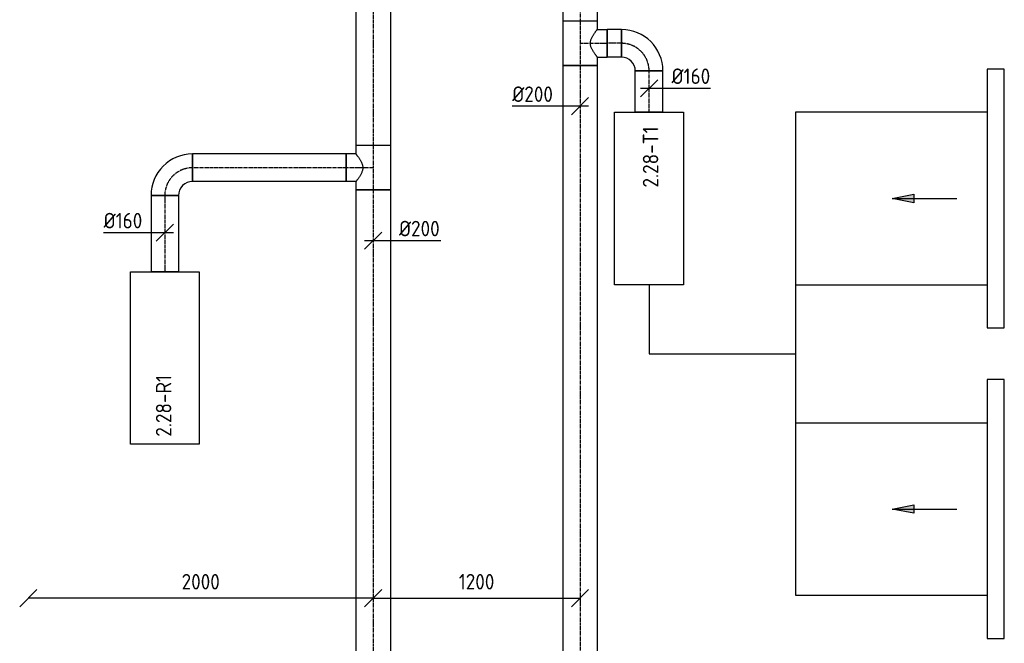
# Model space of a CAD drawing. Header units: millimetres. Extents: x -2770 to 48660, y -299 to 65946.
# Tile 5 of 39: x 6850 to 12561, y 10921 to 14537. Entities that reach past the tile are written whole.
import ezdxf

# ---------------------------------------------------------------- set-up
doc = ezdxf.new("R2010")
doc.units = ezdxf.units.MM
doc.linetypes.add('CENTER2', pattern=[28.575, 19.05, -3.175, 3.175, -3.175])
for name, color, linetype in [('WL570---_APP', 2, 'Continuous'), ('WL570---_RETOUR_D', 4, 'Continuous'), ('WL570---_RETOUR_HL', 1, 'CENTER2'), ('WL570---_TOEVOER', 3, 'Continuous'), ('WL570---_TOEVOER_D', 3, 'Continuous'), ('WL570---_TOEVOER_HL', 1, 'CENTER2'), ('WM570---', 1, 'Continuous'), ('WM570---_RETOUR', 1, 'Continuous'), ('WM570---_TOEVOER', 1, 'Continuous')]:
    doc.layers.add(name, color=color, linetype=linetype)
doc.styles.add('STABICAD-018', font='ISOCP.SHX', dxfattribs={"height": 90})
doc.dimstyles.new('STABICAD', dxfattribs={"dimscale": 50, "dimtxt": 1.8, "dimasz": 2, "dimexe": 0, "dimexo": 0, "dimgap": 1.5, "dimtad": 0, "dimdec": 0, "dimzin": 0, "dimdsep": 46, "dimtxsty": 'STABICAD-018', "dimblk1": 'OBLIQUE', "dimblk2": 'OBLIQUE', "dimsah": 1, "dimcen": -3, "dimadec": 1, "dimazin": 0, "dimtfac": 1, "dimtdec": 0, "dimtofl": 0, "dimtmove": 2, "dimatfit": 3, "dimfxl": 1, "dimtvp": 1.055556, "dimtolj": 1, "dimtzin": 0, "dimarcsym": 0})

# ---------------------------------------------------------------- blocks, each defined once
blk = doc.blocks.new('*U305')
at = {"color": 0, "linetype": 'Continuous'}
for p, q in [((-128.3, 100, -3025), (128.3, 100, -3025)), ((-128.3, 100, -3025), (-128.3, -100, -3025)), ((128.3, 100, -3025), (128.3, -100, -3025)), ((-128.3, -100, -3025), (-80, -100, -3025)), ((-80, -100, -3025), (-80, -157.3, -3025)), ((80, -100, -3025), (128.3, -100, -3025)), ((80, -100, -3025), (80, -157.3, -3025)), ((80, -157.3, -3025), (-80, -157.3, -3025))]:
    blk.add_line(p, q, dxfattribs=at)
blk.add_spline([(-79.6, -99.7, -3025), (-78.4, -98.7, -3025), (-76.3, -97.1, -3025), (-73.5, -94.9, -3025), (-69.9, -92.2, -3025), (-65.7, -88.9, -3025), (-60.7, -85.3, -3025), (-55.1, -81.5, -3025), (-49, -77.4, -3025), (-42.3, -73.4, -3025), (-35.2, -69.6, -3025), (-27.8, -66.1, -3025), (-20.1, -63.3, -3025), (-12.1, -61.2, -3025), (-4.1, -60.1, -3025), (4.1, -60.1, -3025), (12.1, -61.2, -3025), (20.1, -63.3, -3025), (27.8, -66.1, -3025), (35.2, -69.6, -3025), (42.3, -73.4, -3025), (49, -77.4, -3025), (55.1, -81.5, -3025), (60.7, -85.3, -3025), (65.7, -88.9, -3025), (69.9, -92.2, -3025), (73.5, -94.9, -3025), (76.3, -97.1, -3025), (78.4, -98.7, -3025), (79.6, -99.7, -3025), (80, -100, -3025)], degree=3, dxfattribs=at)
at = {"layer": 'WL570---_RETOUR_HL', "linetype": 'CENTER2'}
for p, q in [((-128.3, 0, -3025), (128.3, 0, -3025)), ((0, 0, -3025), (0, -157.3, -3025))]:
    blk.add_line(p, q, dxfattribs=at)
at = {"layer": 'WM570---', "color": 2, "style": 'STABICAD-018'}
for tag in ['CODE', 'SECTIONCODE', 'POSITIONCODE']:
    blk.add_attdef(tag, (8900, 13678.2, 3025), '', height=1.8, dxfattribs=at)
blk = doc.blocks.new('*U296')
at = {"color": 0, "linetype": 'Continuous'}
for p, q in [((0, 100, -3025), (70.99, 100, -3025)), ((0, -100, -3025), (0, 100, -3025)), ((70.99, 100, -3025), (70.99, -100, -3025)), ((0, -100, -3025), (70.99, -100, -3025))]:
    blk.add_line(p, q, dxfattribs=at)
at = {"layer": 'WL570---_TOEVOER_HL', "linetype": 'CENTER2'}
blk.add_line((0, 0, -3025), (70.99, 0, -3025), dxfattribs=at)
at = {"layer": 'WM570---', "color": 2, "style": 'STABICAD-018'}
for tag in ['SECTIONCODE', 'CODE', 'POSITIONCODE']:
    blk.add_attdef(tag, (10100, 14599.29, 3025), '', height=1.8, dxfattribs=at)
blk = doc.blocks.new('*U293')
at = {"color": 0, "linetype": 'Continuous'}
for p, q in [((0, 80, -3025), (240, 80, -3025)), ((0, -80, -3025), (0, 80, -3025)), ((240, 80, -3025), (240, -80, -3025)), ((0, -80, -3025), (240, -80, -3025))]:
    blk.add_line(p, q, dxfattribs=at)
at = {"layer": 'WL570---_TOEVOER_HL', "linetype": 'CENTER2'}
blk.add_line((0, 0, -3025), (240, 0, -3025), dxfattribs=at)
at = {"layer": 'WM570---', "color": 2, "style": 'STABICAD-018'}
for tag in ['SECTIONCODE', 'CODE', 'POSITIONCODE']:
    blk.add_attdef(tag, (10500.8, 14000, 3025), '', height=1.8, dxfattribs=at)
blk = doc.blocks.new('*U295')
at = {"color": 0, "linetype": 'Continuous'}
for p, q in [((-80, 160, -3025), (80, 160, -3025)), ((-160, -80, -3025), (-160, 80, -3025))]:
    blk.add_line(p, q, dxfattribs=at)
for radius in [80, 240]:
    blk.add_arc((-160, 160, -3025), radius, 270, 0, dxfattribs=at)
at = {"layer": 'WL570---_TOEVOER_HL', "linetype": 'CENTER2'}
blk.add_arc((-160, 160, -3025), 160, 270, 0, dxfattribs=at)
at = {"layer": 'WM570---', "color": 2, "style": 'STABICAD-018'}
for tag in ['SECTIONCODE', 'CODE', 'POSITIONCODE']:
    blk.add_attdef(tag, (10500.8, 14400, 3025), '', height=1.8, dxfattribs=at)
blk = doc.blocks.new('*U297')
at = {"color": 0, "linetype": 'Continuous'}
for p, q in [((0, 80, -3025), (83.5, 80, -3025)), ((0, -80, -3025), (0, 80, -3025)), ((83.5, 80, -3025), (83.5, -80, -3025)), ((0, -80, -3025), (83.5, -80, -3025))]:
    blk.add_line(p, q, dxfattribs=at)
at = {"layer": 'WL570---_TOEVOER_HL', "linetype": 'CENTER2'}
blk.add_line((0, 0, -3025), (83.5, 0, -3025), dxfattribs=at)
at = {"layer": 'WM570---', "color": 2, "style": 'STABICAD-018'}
for tag in ['SECTIONCODE', 'CODE', 'POSITIONCODE']:
    blk.add_attdef(tag, (10340.8, 14400, 3025), '', height=1.8, dxfattribs=at)
blk = doc.blocks.new('*U307')
at = {"color": 0, "linetype": 'Continuous'}
for p, q in [((0, 100, -3025), (842.8, 100, -3025)), ((0, -100, -3025), (0, 100, -3025)), ((842.8, 100, -3025), (842.8, -100, -3025)), ((0, -100, -3025), (842.8, -100, -3025))]:
    blk.add_line(p, q, dxfattribs=at)
at = {"layer": 'WL570---_RETOUR_HL', "linetype": 'CENTER2'}
blk.add_line((0, 0, -3025), (842.8, 0, -3025), dxfattribs=at)
at = {"layer": 'WM570---', "color": 2, "style": 'STABICAD-018'}
for tag in ['CODE', 'SECTIONCODE', 'POSITIONCODE']:
    blk.add_attdef(tag, (8900, 14649.3, 3025), '', height=1.8, dxfattribs=at)
blk = doc.blocks.new('*U298')
at = {"color": 0, "linetype": 'Continuous'}
for p, q in [((-80, 100, -3025), (-80, 157.3, -3025)), ((-80, 157.3, -3025), (80, 157.3, -3025)), ((80, 100, -3025), (80, 157.3, -3025)), ((-128.3, 100, -3025), (-80, 100, -3025)), ((-128.3, 100, -3025), (-128.3, -100, -3025)), ((80, 100, -3025), (128.3, 100, -3025)), ((128.3, 100, -3025), (128.3, -100, -3025)), ((-128.3, -100, -3025), (128.3, -100, -3025))]:
    blk.add_line(p, q, dxfattribs=at)
blk.add_spline([(79.6, 99.7, -3025), (78.4, 98.7, -3025), (76.3, 97.1, -3025), (73.5, 94.9, -3025), (69.9, 92.2, -3025), (65.7, 88.9, -3025), (60.7, 85.3, -3025), (55.1, 81.5, -3025), (49, 77.4, -3025), (42.3, 73.4, -3025), (35.2, 69.6, -3025), (27.8, 66.1, -3025), (20.1, 63.3, -3025), (12.1, 61.2, -3025), (4.1, 60.1, -3025), (-4.1, 60.1, -3025), (-12.1, 61.2, -3025), (-20.1, 63.3, -3025), (-27.8, 66.1, -3025), (-35.2, 69.6, -3025), (-42.3, 73.4, -3025), (-49, 77.4, -3025), (-55.1, 81.5, -3025), (-60.7, 85.3, -3025), (-65.7, 88.9, -3025), (-69.9, 92.2, -3025), (-73.5, 94.9, -3025), (-76.3, 97.1, -3025), (-78.4, 98.7, -3025), (-79.6, 99.7, -3025), (-80, 100, -3025)], degree=3, dxfattribs=at)
at = {"layer": 'WL570---_TOEVOER_HL', "linetype": 'CENTER2'}
for p, q in [((0, 0, -3025), (0, 157.3, -3025)), ((-128.3, 0, -3025), (128.3, 0, -3025))]:
    blk.add_line(p, q, dxfattribs=at)
at = {"layer": 'WM570---', "color": 2, "style": 'STABICAD-018'}
for tag in ['CODE', 'SECTIONCODE', 'POSITIONCODE']:
    blk.add_attdef(tag, (10100, 14400, 3025), '', height=1.8, dxfattribs=at)
blk = doc.blocks.new('*U306')
at = {"color": 0, "linetype": 'Continuous'}
for p, q in [((0, 80, -3025), (890.9, 80, -3025)), ((0, -80, -3025), (0, 80, -3025)), ((890.9, 80, -3025), (890.9, -80, -3025)), ((0, -80, -3025), (890.9, -80, -3025))]:
    blk.add_line(p, q, dxfattribs=at)
at = {"layer": 'WL570---_RETOUR_HL', "linetype": 'CENTER2'}
blk.add_line((0, 0, -3025), (890.9, 0, -3025), dxfattribs=at)
at = {"layer": 'WM570---', "color": 2, "style": 'STABICAD-018'}
for tag in ['CODE', 'SECTIONCODE', 'POSITIONCODE']:
    blk.add_attdef(tag, (8742.7, 13678.2, 3025), '', height=1.8, dxfattribs=at)
blk = doc.blocks.new('*U308')
at = {"color": 0, "linetype": 'Continuous'}
for p, q in [((-80, 160, -3025), (80, 160, -3025)), ((-160, -80, -3025), (-160, 80, -3025))]:
    blk.add_line(p, q, dxfattribs=at)
for radius in [80, 240]:
    blk.add_arc((-160, 160, -3025), radius, 270, 0, dxfattribs=at)
at = {"layer": 'WL570---_RETOUR_HL', "linetype": 'CENTER2'}
blk.add_arc((-160, 160, -3025), 160, 270, 0, dxfattribs=at)
at = {"layer": 'WM570---', "color": 2, "style": 'STABICAD-018'}
for tag in ['CODE', 'SECTIONCODE', 'POSITIONCODE']:
    blk.add_attdef(tag, (7691.8, 13678.2, 3025), '', height=1.8, dxfattribs=at)
blk = doc.blocks.new('*U310')
at = {"color": 0, "linetype": 'Continuous'}
for p, q in [((0, 80, -3025), (443.2, 80, -3025)), ((0, -80, -3025), (0, 80, -3025)), ((443.2, 80, -3025), (443.2, -80, -3025)), ((0, -80, -3025), (443.2, -80, -3025))]:
    blk.add_line(p, q, dxfattribs=at)
at = {"layer": 'WL570---_RETOUR_HL', "linetype": 'CENTER2'}
blk.add_line((0, 0, -3025), (443.2, 0, -3025), dxfattribs=at)
at = {"layer": 'WM570---', "color": 2, "style": 'STABICAD-018'}
for tag in ['CODE', 'SECTIONCODE', 'POSITIONCODE']:
    blk.add_attdef(tag, (7691.8, 13518.2, 3025), '', height=1.8, dxfattribs=at)
blk = doc.blocks.new('*U300')
at = {"color": 0, "linetype": 'Continuous'}
for p, q in [((-80, 0, -3025), (-355.1, 0, -3025)), ((50, 0, -3025), (-80, 0, -3025)), ((-50, -50, -3025), (50, 50, -3025))]:
    blk.add_line(p, q, dxfattribs=at)
at = {"color": 0, "linetype": 'Continuous', "style": 'STABICAD-018'}
blk.add_text('%%c160', height=90, dxfattribs=at).set_placement((-355.1, 25, -3025))
at = {"layer": 'WM570---', "color": 2, "style": 'STABICAD-018'}
blk.add_attdef('CODE', (7691.8, 13301.9, 3025), '', height=1.8, dxfattribs=at)
blk = doc.blocks.new('*U299')
at = {"color": 0, "linetype": 'Continuous'}
for p, q in [((-50, -50, -3025), (50, 50, -3025)), ((-50, 0, -3025), (80, 0, -3025)), ((80, 0, -3025), (355.1, 0, -3025))]:
    blk.add_line(p, q, dxfattribs=at)
at = {"color": 0, "linetype": 'Continuous', "style": 'STABICAD-018'}
blk.add_text('%%c160', height=90, dxfattribs=at).set_placement((130, 25, -3025))
at = {"layer": 'WM570---', "color": 2, "style": 'STABICAD-018'}
blk.add_attdef('CODE', (10500.8, 14139.1, 3025), '', height=1.8, dxfattribs=at)
blk = doc.blocks.new('*U316')
at = {"color": 0, "linetype": 'Continuous'}
for p, q in [((0, 100, -3025), (5821.7, 100, -3025)), ((0, -100, -3025), (0, 100, -3025)), ((5821.7, 100, -3025), (5821.7, -100, -3025)), ((0, -100, -3025), (5821.7, -100, -3025))]:
    blk.add_line(p, q, dxfattribs=at)
at = {"layer": 'WL570---_TOEVOER_HL', "linetype": 'CENTER2'}
blk.add_line((0, 0, -3025), (5821.7, 0, -3025), dxfattribs=at)
at = {"layer": 'WM570---', "color": 2, "style": 'STABICAD-018'}
for tag in ['CODE', 'SECTIONCODE', 'POSITIONCODE']:
    blk.add_attdef(tag, (10100, 14271.7, 3025), '', height=1.8, dxfattribs=at)
blk = doc.blocks.new('*U304')
at = {"color": 0, "linetype": 'Continuous'}
for p, q in [((0, 100, -3025), (2850.8, 100, -3025)), ((0, -100, -3025), (0, 100, -3025)), ((2850.8, 100, -3025), (2850.8, -100, -3025)), ((0, -100, -3025), (2850.8, -100, -3025))]:
    blk.add_line(p, q, dxfattribs=at)
at = {"layer": 'WL570---_RETOUR_HL', "linetype": 'CENTER2'}
blk.add_line((0, 0, -3025), (2850.8, 0, -3025), dxfattribs=at)
at = {"layer": 'WM570---', "color": 2, "style": 'STABICAD-018'}
for tag in ['CODE', 'SECTIONCODE', 'POSITIONCODE']:
    blk.add_attdef(tag, (8900, 13549.9, 3025), '', height=1.8, dxfattribs=at)
blk = doc.blocks.new('*U317')
at = {"color": 0, "linetype": 'Continuous'}
for p, q in [((-100, 0, -3025), (-393.1, 0, -3025)), ((50, 0, -3025), (-100, 0, -3025)), ((-50, -50, -3025), (50, 50, -3025))]:
    blk.add_line(p, q, dxfattribs=at)
at = {"color": 0, "linetype": 'Continuous', "style": 'STABICAD-018'}
blk.add_text('%%c200', height=90, dxfattribs=at).set_placement((-393.1, 25, -3025))
at = {"layer": 'WM570---', "color": 2, "style": 'STABICAD-018'}
blk.add_attdef('CODE', (10100, 14035, 3025), '', height=1.8, dxfattribs=at)
blk = doc.blocks.new('*U318')
at = {"color": 0, "linetype": 'Continuous'}
for p, q in [((-50, -50, -3025), (50, 50, -3025)), ((-50, 0, -3025), (100, 0, -3025)), ((100, 0, -3025), (393.1, 0, -3025))]:
    blk.add_line(p, q, dxfattribs=at)
at = {"color": 0, "linetype": 'Continuous', "style": 'STABICAD-018'}
blk.add_text('%%c200', height=90, dxfattribs=at).set_placement((150, 25, -3025))
at = {"layer": 'WM570---', "color": 2, "style": 'STABICAD-018'}
blk.add_attdef('CODE', (8900, 13255.8, 3025), '', height=1.8, dxfattribs=at)
blk = doc.blocks.new('_Oblique')
at = {"color": 0, "linetype": 'ByBlock', "lineweight": -2}
blk.add_line((-0.5, -0.5), (0.5, 0.5), dxfattribs=at)
blk = doc.blocks.new('*D956')
at = {"layer": 'Defpoints', "color": 0, "transparency": 16777216}
for p in [(6900, 11183.4), (6900, 11183.4), (8900, 11183.4)]:
    blk.add_point(p, dxfattribs=at)
at = {"layer": 'WM570---', "color": 0, "lineweight": -2, "transparency": 16777216}
blk.add_line((8900, 11183.4), (6900, 11183.4), dxfattribs=at)
at = {"layer": 'WM570---', "color": 0, "lineweight": -2, "transparency": 16777216, "xscale": 100, "yscale": 100, "zscale": 100, "rotation": 180}
blk.add_blockref('_Oblique', (6900, 11183.4), dxfattribs=at)
at = {"layer": 'WM570---', "color": 0, "lineweight": -2, "transparency": 16777216, "xscale": 100, "yscale": 100, "zscale": 100}
blk.add_blockref('_Oblique', (8900, 11183.4), dxfattribs=at)
at = {"layer": 'WM570---', "color": 0, "transparency": 16777216, "insert": (7900, 11278.4), "char_height": 90, "attachment_point": 5, "style": 'STABICAD-018'}
blk.add_mtext('\\A1;2000', dxfattribs=at)
blk = doc.blocks.new('*D957')
at = {"layer": 'Defpoints', "color": 0, "transparency": 16777216}
for p in [(8900, 11183.4), (10100, 11183.4), (10100, 11183.4)]:
    blk.add_point(p, dxfattribs=at)
at = {"layer": 'WM570---', "color": 0, "lineweight": -2, "transparency": 16777216}
blk.add_line((8900, 11183.4), (10100, 11183.4), dxfattribs=at)
at = {"layer": 'WM570---', "color": 0, "lineweight": -2, "transparency": 16777216, "xscale": 100, "yscale": 100, "zscale": 100, "rotation": 180}
blk.add_blockref('_Oblique', (8900, 11183.4), dxfattribs=at)
at = {"layer": 'WM570---', "color": 0, "lineweight": -2, "transparency": 16777216, "xscale": 100, "yscale": 100, "zscale": 100}
blk.add_blockref('_Oblique', (10100, 11183.4), dxfattribs=at)
at = {"layer": 'WM570---', "color": 0, "transparency": 16777216, "insert": (9500, 11278.4), "char_height": 90, "attachment_point": 5, "style": 'STABICAD-018'}
blk.add_mtext('\\A1;1200', dxfattribs=at)
blk = doc.blocks.new('DM_SYM002')
at = {"color": 0, "linetype": 'Continuous'}
for p, q in [((0, 0), (-7.5, 0)), ((-2.5, -0.5), (-2.5, 0.5)), ((-2.5, 0.5), (0, 0)), ((0, 0), (-2.5, -0.5))]:
    blk.add_line(p, q, dxfattribs=at)
blk.add_solid([(-2.5, 0.5), (-2.5, -0.5), (0, 0)], dxfattribs=at)

msp = doc.modelspace()

# ---------------------------------------------------------------- linework, layer by layer
at = {"layer": 'WL570---_APP'}
for points in [[(10300.8, 13000), (10300.8, 14000), (10700.8, 14000), (10700.8, 13000)], [(7491.8, 12075), (7491.8, 13075), (7891.8, 13075), (7891.8, 12075)]]:
    msp.add_lwpolyline(points, close=True, dxfattribs=at)
at = {"layer": 'WL570---_TOEVOER_D'}
for points in [[(12461, 12750), (12561, 12750), (12561, 14250), (12461, 14250)], [(12461, 10950), (12561, 10950), (12561, 12450), (12461, 12450)]]:
    msp.add_lwpolyline(points, close=True, dxfattribs=at)
for points in [[(12461, 14000), (11350.8, 14000), (11350.8, 11200), (12461, 11200)], [(10500.8, 13000), (10500.8, 12600), (11350.8, 12600)], [(11350.8, 13000), (12461, 13000)], [(11350.8, 12200), (12461, 12200)]]:
    msp.add_lwpolyline(points, dxfattribs=at)

# ---------------------------------------------------------------- block references
at = {"layer": 'WL570---_RETOUR_D', "linetype": 'Continuous'}
for name, p, rotation in [('*U307', (8900, 14649.3, 3025), 270), ('*U305', (8900, 13678.2, 3025), 270), ('*U308', (7691.8, 13678.2, 3025), 180), ('*U306', (8742.7, 13678.2, 3025), 180), ('*U304', (8900, 13549.9, 3025), 270), ('*U310', (7691.8, 13518.2, 3025), 270.0000000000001)]:
    msp.add_blockref(name, p, dxfattribs=dict(at, rotation=rotation))
at = {"layer": 'WL570---_TOEVOER', "linetype": 'Continuous', "xscale": 49.99999999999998, "yscale": 49.99999999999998, "zscale": 49.99999999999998, "rotation": 179.9999999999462}
for p in [(11911, 13500), (11911, 11700)]:
    msp.add_blockref('DM_SYM002', p, dxfattribs=at)
at = {"layer": 'WL570---_TOEVOER_D', "linetype": 'Continuous'}
for name, p, rotation in [('*U296', (10100, 14599.3, 3025), 270), ('*U298', (10100, 14400, 3025), 270), ('*U297', (10340.8, 14400, 3025), 180), ('*U295', (10500.8, 14400, 3025), 90.00000000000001), ('*U316', (10100, 14271.7, 3025), 270), ('*U293', (10500.8, 14000, 3025), 90.00000000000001)]:
    msp.add_blockref(name, p, dxfattribs=dict(at, rotation=rotation))
at = {"layer": 'WM570---_RETOUR', "linetype": 'Continuous'}
for name, p in [('*U300', (7691.8, 13301.9, 3025)), ('*U318', (8900, 13255.8, 3025))]:
    msp.add_blockref(name, p, dxfattribs=at)
at = {"layer": 'WM570---_TOEVOER', "linetype": 'Continuous'}
for name, p in [('*U299', (10500.8, 14139.1, 3025)), ('*U317', (10100, 14035, 3025))]:
    msp.add_blockref(name, p, dxfattribs=at)

# ---------------------------------------------------------------- texts
at = {"layer": 'WM570---', "style": 'STABICAD-018'}
for s, p in [('2.28-T1', (10554.3, 13563.7)), ('2.28-R1', (7729.8, 12119.1))]:
    msp.add_text(s, height=90, rotation=90, dxfattribs=at).set_placement(p)

# ---------------------------------------------------------------- dimensions: what is measured, and where the dimension line sits
at = {"layer": 'WM570---'}
for base, p2, picture, middle in [((6900, 11183.4), (6900, 11183.4), '*D956', (7900, 11278.4)), ((10100, 11183.4), (10100, 11183.4), '*D957', (9500, 11278.4))]:
    dim = msp.add_linear_dim(base=base, p1=(8900, 11183.4), p2=p2, dimstyle='STABICAD', dxfattribs=at)
    dim.commit()
    dim.dimension.update_dxf_attribs({"geometry": picture, "text_midpoint": middle})

doc.saveas('drawing.dxf')
